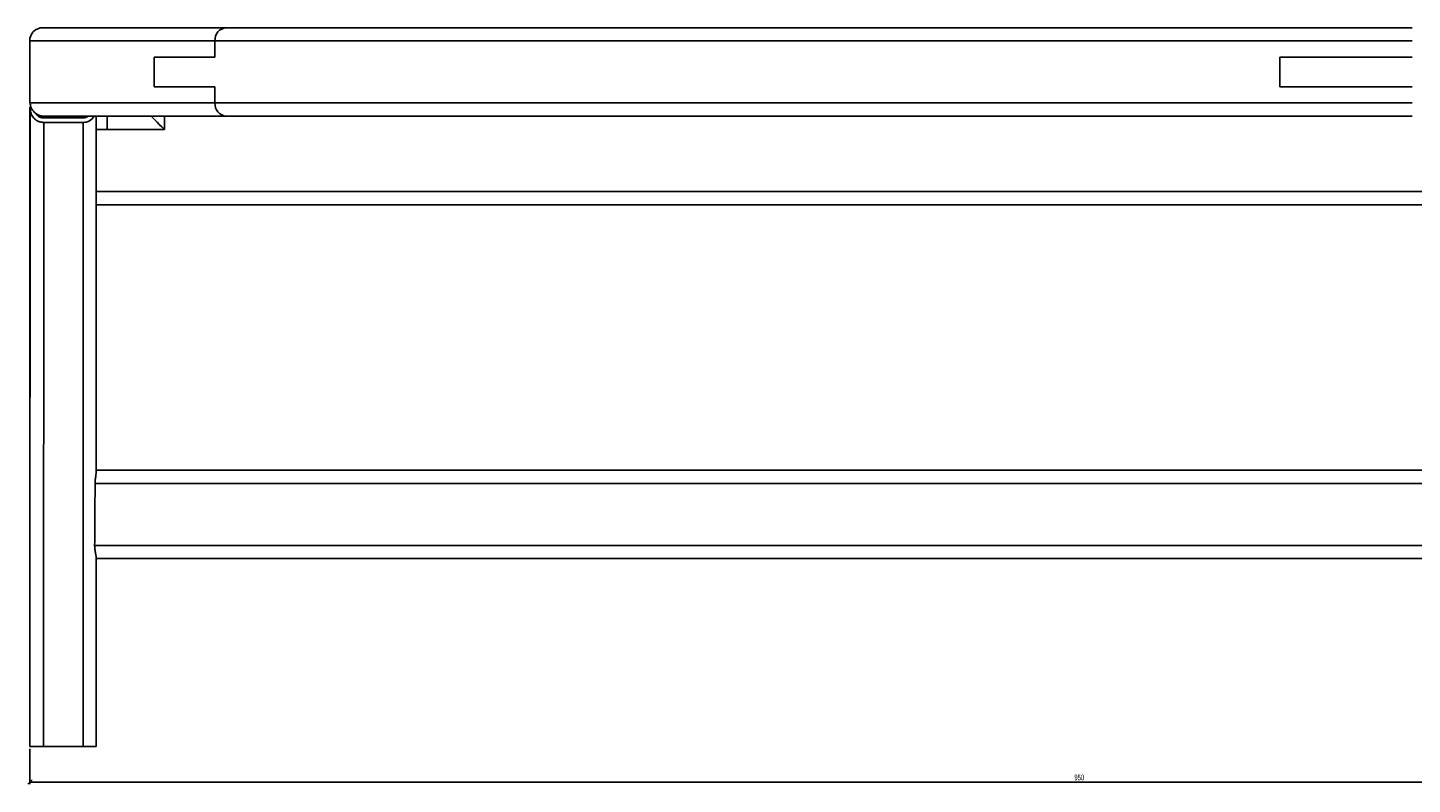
# Model space of a CAD drawing. Header units: millimetres. Extents: x 175 to 2927, y 493 to 2438.
# Tile 10 of 12: x 1664 to 2290, y 2095 to 2437. Entities that reach past the tile are written whole.
import ezdxf

# ---------------------------------------------------------------- set-up
doc = ezdxf.new("R2010")
doc.units = ezdxf.units.MM
doc.layers.add('LINHAS_LAYOUT', color=7, linetype='Continuous', lineweight=25)
doc.styles.add('SLDTEXTSTYLE0', font='TXT', dxfattribs={"width": 0.605})
doc.dimstyles.new('SLDDIMSTYLE0', dxfattribs={"dimtxt": 2.568319, "dimasz": 2, "dimexe": 0, "dimexo": 0.0625, "dimgap": 0.64208, "dimtad": 1, "dimdec": 0, "dimrnd": 1e-09, "dimzin": 12, "dimdsep": 46, "dimtxsty": 'SLDTEXTSTYLE0', "dimblk1": 'OBLIQUE', "dimblk2": 'OBLIQUE', "dimsah": 1, "dimcen": 0.09, "dimadec": 0, "dimazin": 3, "dimtfac": 1, "dimtdec": 0, "dimtofl": 0, "dimtmove": 0, "dimatfit": 3, "dimldrblk": 'OBLIQUE', "dimfxl": 0, "dimfrac": 2, "dimtolj": 1, "dimtzin": 12, "dimarcsym": 0})

# ---------------------------------------------------------------- blocks, each defined once
blk = doc.blocks.new('_OBLIQUE')
at = {"color": 0, "linetype": 'ByBlock', "lineweight": -2}
blk.add_line((-0.5, -0.5), (0.5, 0.5), dxfattribs=at)
blk = doc.blocks.new('_D_2')
at = {"layer": 'LINHAS_LAYOUT'}
for p, q in [((1664.67, 2110.64), (1664.67, 2094.62)), ((2614.83, 2110.64), (2614.83, 2094.62)), ((1664.67, 2095.62), (2614.83, 2095.62))]:
    blk.add_line(p, q, dxfattribs=at)
at = {"layer": 'LINHAS_LAYOUT', "xscale": 2, "yscale": 2, "rotation": 180.0000000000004}
blk.add_blockref('_OBLIQUE', (1664.67, 2095.62), dxfattribs=at)
at = {"layer": 'LINHAS_LAYOUT', "xscale": 2, "yscale": 2}
blk.add_blockref('_OBLIQUE', (2614.83, 2095.62), dxfattribs=at)
at = {"layer": 'LINHAS_LAYOUT', "insert": (2136.81, 2099.04), "char_height": 2.646, "attachment_point": 1, "style": 'SLDTEXTSTYLE0'}
blk.add_mtext('950', dxfattribs=at)

msp = doc.modelspace()

# ---------------------------------------------------------------- linework, layer by layer
at = {"color": 7, "linetype": 'Continuous', "lineweight": 25}
for p, q in [((1670.56, 2436.64), (1753.49, 2436.64)), ((1753.49, 2436.64), (2289.56, 2436.64)), ((1664.56, 2430.64), (1664.56, 2402.64)), ((2289.56, 2430.64), (1748.3, 2430.64)), ((1748.3, 2430.64), (1748.3, 2423.3)), ((1720.82, 2409.97), (1720.82, 2423.3)), ((1748.3, 2423.3), (1720.82, 2423.3)), ((2229.63, 2409.97), (2229.63, 2423.3)), ((2289.56, 2423.3), (2229.63, 2423.3)), ((1748.3, 2409.97), (1720.82, 2409.97)), ((1748.3, 2409.97), (1748.3, 2402.64)), ((2289.56, 2409.97), (2229.63, 2409.97)), ((1664.56, 2402.64), (1664.78, 2402.64)), ((1664.56, 2400.64), (1664.56, 2111.64)), ((1664.75, 2400.64), (1664.56, 2400.64)), ((1664.75, 2400.64), (1665.24, 2400.64)), ((1664.78, 2402.64), (1748.3, 2402.64)), ((1748.3, 2402.64), (2289.56, 2402.64)), ((1688.67, 2395.84), (1670.88, 2395.84)), ((1670.94, 2393.81), (1688.73, 2393.81)), ((1753.49, 2396.64), (1670.95, 2396.64)), ((1688.73, 2111.64), (1688.73, 2393.81)), ((1694.56, 2396.64), (1694.56, 2366.25)), ((1699.56, 2396.64), (1699.56, 2390.64)), ((2289.56, 2396.64), (1753.49, 2396.64)), ((1725.44, 2390.64), (1699.56, 2390.64)), ((1694.56, 2362.64), (1694.56, 2361.69)), ((1694.56, 2361.69), (1694.56, 2235.24)), ((1762.06, 2356.64), (1694.56, 2356.64)), ((2159.56, 2356.64), (1762.06, 2356.64)), ((2549.56, 2356.64), (2159.56, 2356.64)), ((1694.56, 2236.64), (2572.91, 2236.64)), ((1694.56, 2197.59), (1694.56, 2111.64)), ((2573.48, 2196.64), (1694.56, 2196.64)), ((1664.56, 2111.64), (1664.67, 2111.64)), ((1670.83, 2111.64), (1688.73, 2111.64)), ((1694.56, 2111.64), (1688.73, 2111.64))]:
    msp.add_line(p, q, dxfattribs=at)
at = {"color": 8, "linetype": 'Continuous', "lineweight": 25}
for p, q in [((1748.3, 2430.64), (1664.56, 2430.64)), ((1688.67, 2395.84), (1688.67, 2396.64)), ((1719.44, 2396.64), (1719.44, 2396.64)), ((1725.44, 2396.64), (1725.44, 2390.64)), ((1699.56, 2390.64), (1694.56, 2390.64)), ((1694.56, 2362.64), (2571.12, 2362.64)), ((2572.99, 2230.64), (1694.14, 2230.64)), ((1693.93, 2202.64), (2573.39, 2202.64))]:
    msp.add_line(p, q, dxfattribs=at)
at = {"color": 7, "linetype": 'Continuous', "lineweight": 25, "flags": 128}
msp.add_lwpolyline([(1725.44, 2390.64), (1724.28, 2391.8), (1723.16, 2392.91), (1722.13, 2393.94), (1721.23, 2394.85), (1720.48, 2395.59), (1719.92, 2396.15), (1719.57, 2396.51), (1719.44, 2396.64)], dxfattribs=at)
at = {"color": 7, "linetype": 'Continuous', "lineweight": 25}
for centre, radius, start, end in [((1670.56, 2430.64), 6, 90, 180), ((1753.93, 2431.01), 5.64, 94.40209, 183.81094), ((1753.93, 2402.26), 5.64, 176.18879, 265.5979)]:
    msp.add_arc(centre, radius, start, end, dxfattribs=at)
for centre, major_axis, ratio, start_param, end_param in [((2289.56, 2478.31), (17.5, 37823.15), 0.016518, 1.572876, 1.580498), ((2289.56, 2398.58), (-224.84, 608.83), 0.957831, 1.227627, 1.228738), ((2289.73, 2478.21), (17.34, 37823.15), 0.016359, 1.573035, 1.580496), ((2289.67, 2478.24), (17.34, 37823.15), 0.016359, 1.572961, 1.572982), ((1688.56, 2399.91), (-2.05, 3.55), 0.968214, 2.631027, 3.26703), ((1688.56, 2399.91), (-3.08, 5.32), 0.968214, 2.631027, 3.635755), ((1688.56, 2366.25), (0, 366.53), 0.01637, 4.702528, 4.712389), ((1688.56, 2366.25), (0, 366.53), 0.01637, 4.249662, 4.333383)]:
    msp.add_ellipse(centre, major_axis=major_axis, ratio=ratio, start_param=start_param, end_param=end_param, dxfattribs=at)
for points, knots in [([(1670.94, 2393.81), (1670.4, 2393.85), (1669.33, 2393.94), (1667.73, 2394.65), (1666.17, 2395.92), (1665.03, 2397.79), (1664.86, 2399.23), (1664.77, 2399.92)], [0, 0, 0, 0, 0.139755, 0.27886, 0.475055, 0.747412, 1, 1, 1, 1]), ([(1670.95, 2396.64), (1670.79, 2396.64), (1670.14, 2396.66), (1669, 2396.9), (1667.48, 2397.62), (1665.97, 2398.97), (1664.98, 2400.76), (1664.84, 2402.08), (1664.78, 2402.64)], [0, 0, 0, 0, 0.042603, 0.171924, 0.307674, 0.514625, 0.794984, 1, 1, 1, 1]), ([(1667.48, 2397.78), (1667.68, 2397.48), (1668.07, 2396.88), (1669.02, 2396.25), (1670, 2395.89), (1670.62, 2395.86), (1670.88, 2395.84)], [0, 0, 0, 0, 0.298422, 0.594515, 0.830207, 1, 1, 1, 1]), ([(1694.56, 2235.24), (1694.52, 2234.76), (1694.45, 2233.82), (1694.18, 2232.16), (1694.15, 2231.07), (1694.14, 2230.64)], [0, 0, 0, 0, 0.375912, 0.7507, 1, 1, 1, 1]), ([(1693.93, 2202.64), (1693.96, 2201.99), (1694.01, 2200.71), (1694.41, 2198.9), (1694.51, 2198.04), (1694.56, 2197.59)], [0, 0, 0, 0, 0.320755, 0.640503, 1, 1, 1, 1]), ([(1670.83, 2111.64), (1670.16, 2111.64), (1668.81, 2111.64), (1666.98, 2111.64), (1665.58, 2111.64), (1664.81, 2111.64), (1664.71, 2111.64), (1664.67, 2111.64)], [0, 0, 0, 0, 0.213346, 0.426691, 0.640043, 0.853427, 1, 1, 1, 1])]:
    msp.add_open_spline(points, degree=3, knots=knots, dxfattribs=at)

# ---------------------------------------------------------------- dimensions: what is measured, and where the dimension line sits
at = {"layer": 'LINHAS_LAYOUT'}
dim = msp.add_linear_dim(base=(2614.83, 2095.62), p1=(1664.67, 2111.64), p2=(2614.83, 2111.64), dimstyle='SLDDIMSTYLE0', dxfattribs=at)
dim.commit()
dim.dimension.update_dxf_attribs({"geometry": '_D_2', "text_midpoint": (2139.75, 2095.62), "dimtype": 160})

doc.saveas('drawing.dxf')
